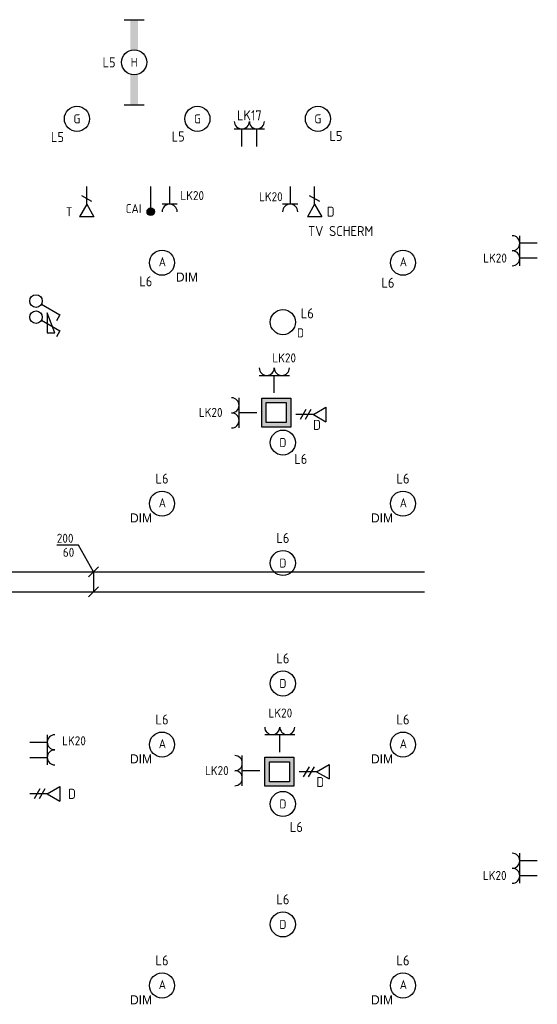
# Model space of a CAD drawing. Header units: millimetres. Extents: x -28157 to 193371, y -2151 to 171990.
# Tile 6 of 31: x 53552 to 58707, y 21176 to 30984. Entities that reach past the tile are written whole.
import ezdxf
from ezdxf.enums import TextEntityAlignment as Align

# ---------------------------------------------------------------- set-up
doc = ezdxf.new("R2010")
doc.units = ezdxf.units.MM
doc.header["$LTSCALE"] = 50
doc.layers.get('0').update_dxf_attribs({"linetype": 'CONTINUOUS'})
for name, color, linetype in [('EL6131--_KG_D', 6, 'CONTINUOUS'), ('EL6222--', 20, 'CONTINUOUS'), ('EL6311--', 20, 'CONTINUOUS'), ('EL6422--', 3, 'CONTINUOUS'), ('EL6431--', 3, 'CONTINUOUS'), ('EL6441--', 3, 'CONTINUOUS'), ('EM6131--_KG', 7, 'CONTINUOUS'), ('Sparingen Heegt', 6, 'CONTINUOUS')]:
    doc.layers.add(name, color=color, linetype=linetype)
doc.styles.add('BURO-012', font='BUROFONT.shx', dxfattribs={"height": 120})
doc.styles.add('buro-018', font='BUROFONT.shx', dxfattribs={"height": 180})
doc.styles.add('STABICAD-018', font='ISOCP.SHX', dxfattribs={"height": 90})

# ---------------------------------------------------------------- blocks, each defined once
blk = doc.blocks.new('111408')
at = {"color": 0, "linetype": 'Continuous'}
for p, q in [((3.15, 6), (-0.85, 4.5)), ((3.15, 4.5), (3.15, 6)), ((-0.85, 4.5), (3.15, 4.5))]:
    blk.add_line(p, q, dxfattribs=at)
blk = doc.blocks.new('*U28')
at = {"color": 0, "linetype": 'Continuous'}
for p, q in [((0.62, 3.33), (2.74, 7)), ((2.74, 7), (3.95, 6.3))]:
    blk.add_line(p, q, dxfattribs=at)
blk.add_circle((0, 2.25), 1.25, dxfattribs=at)
blk.add_blockref('111408', (0, 0), dxfattribs=at)
at = {"color": 0, "linetype": 'Continuous', "style": 'STABICAD-018'}
for tag, p in [('SWITCHCODE', (3.36, 9)), ('ARTICLECODE', (0, 0))]:
    blk.add_attdef(tag, text='', height=1.8, dxfattribs=at).set_placement(p, align=Align.MIDDLE)
blk = doc.blocks.new('1114A1')
at = {"color": 0, "linetype": 'Continuous'}
for p, q in [((0.62, 3.33), (2.74, 7)), ((2.74, 7), (3.95, 6.3))]:
    blk.add_line(p, q, dxfattribs=at)
blk.add_circle((0, 2.25), 1.25, dxfattribs=at)
at = {"color": 0, "linetype": 'Continuous', "style": 'STABICAD-018'}
for tag, p in [('SWITCHCODE', (3.36, 9)), ('ARTICLECODE', (0, 0))]:
    blk.add_attdef(tag, text='', height=1.8, dxfattribs=at).set_placement(p, align=Align.MIDDLE)
blk = doc.blocks.new('111304')
at = {"color": 0, "linetype": 'Continuous'}
for p, q in [((-1.5, 4.5), (1.5, 4.5)), ((0, 1), (0, 4.5))]:
    blk.add_line(p, q, dxfattribs=at)
blk.add_arc((0, 6), 1.5, 180, 0, dxfattribs=at)
at = {"color": 0, "linetype": 'Continuous', "style": 'buro-018'}
for tag, p in [('PANEL', (0, 11.5)), ('CIRCUIT', (0, 8.5)), ('SUBCIRCUIT', (4.5, 8.5))]:
    blk.add_attdef(tag, text='', height=1.8, dxfattribs=at).set_placement(p, align=Align.MIDDLE)
at = {"color": 0, "linetype": 'Continuous', "style": 'buro-018', "flags": 1}
for tag, p in [('POWERCODE', (13, 8.5)), ('ARTICLECODE', (0, 0))]:
    blk.add_attdef(tag, text='', height=1.8, dxfattribs=at).set_placement(p, align=Align.MIDDLE)
blk = doc.blocks.new('E00152')
at = {"color": 0, "linetype": 'Continuous'}
for p, q in [((-1.44, 7), (1.44, 7)), ((0, 4.5), (-1.44, 7)), ((0, 4.5), (1.44, 7)), ((-1, 4), (1, 2.85)), ((0, 4.5), (0, 1))]:
    blk.add_line(p, q, dxfattribs=at)
at = {"color": 7, "style": 'buro-018'}
for tag, p in [('COMMENT1', (0, 12)), ('DATACOM1', (0, 9))]:
    blk.add_attdef(tag, text='', height=1.8, dxfattribs=at).set_placement(p, align=Align.MIDDLE)
at = {"color": 0, "style": 'buro-018'}
blk.add_attdef('TEXT1', text='', height=1.8, dxfattribs=at).set_placement((2.5, 6), align=Align.MIDDLE)
at = {"color": 0, "linetype": 'Continuous', "style": 'buro-018', "flags": 1}
blk.add_attdef('ARTICLECODE', text='', height=1.8, dxfattribs=at).set_placement((0, 0), align=Align.MIDDLE)
blk = doc.blocks.new('E00126')
at = {"color": 0, "linetype": 'Continuous'}
for p, q in [((-3, 4.5), (3, 4.5)), ((-1.5, 1), (-1.5, 4.5)), ((1.5, 1), (1.5, 4.5))]:
    blk.add_line(p, q, dxfattribs=at)
for centre in [(-1.5, 6), (1.5, 6)]:
    blk.add_arc(centre, 1.5, 180, 0, dxfattribs=at)
at = {"color": 0, "linetype": 'Continuous', "style": 'buro-018'}
for tag, p in [('PANEL', (0, 11.5)), ('CIRCUIT', (0, 8.5)), ('SUBCIRCUIT', (4.5, 8.5))]:
    blk.add_attdef(tag, text='', height=1.8, dxfattribs=at).set_placement(p, align=Align.MIDDLE)
at = {"color": 0, "linetype": 'Continuous', "style": 'buro-018', "flags": 1}
for tag, p in [('POWERCODE', (13, 8.5)), ('ARTICLECODE', (0, 0))]:
    blk.add_attdef(tag, text='', height=1.8, dxfattribs=at).set_placement(p, align=Align.MIDDLE)
blk = doc.blocks.new('E00414')
at = {"color": 0, "linetype": 'Continuous'}
for p, q in [((-2.9, -2.9), (-2.9, 2.9)), ((-2.9, 2.9), (2.9, 2.9)), ((-2, 2), (2, 2)), ((-2, -2), (-2, 2)), ((2, 2), (2, -2)), ((2.9, 2.9), (2.9, -2.9)), ((2.9, -2.9), (-2.9, -2.9)), ((2, -2), (-2, -2))]:
    blk.add_line(p, q, dxfattribs=at)
for points in [[(-2.9, 2.9), (2.9, 2.9), (-2, 2), (2, 2)], [(-2, -2), (-2.9, -2.9), (-2, 2), (-2.9, 2.9)], [(2, 2), (2.9, 2.9), (2, -2), (2.9, -2.9)], [(2, -2), (2.9, -2.9), (-2, -2), (-2.9, -2.9)]]:
    blk.add_solid(points, dxfattribs=at)
at = {"color": 0, "linetype": 'Continuous', "style": 'STABICAD-018'}
for tag, p in [('PANEL', (0, 8)), ('CIRCUIT', (0, 5)), ('SUBCIRCUIT', (4.5, 5)), ('ARTICLECODE', (0, 0))]:
    blk.add_attdef(tag, text='', height=1.8, dxfattribs=at).set_placement(p, align=Align.MIDDLE)
at = {"color": 0, "linetype": 'Continuous', "style": 'STABICAD-018', "flags": 1}
blk.add_attdef('POWERCODE', text='', height=1.8, dxfattribs=at).set_placement((13, 5), align=Align.MIDDLE)
blk = doc.blocks.new('E00125')
at = {"color": 0, "linetype": 'Continuous'}
for p, q in [((-3, 4.5), (3, 4.5)), ((0, 1), (0, 4.5))]:
    blk.add_line(p, q, dxfattribs=at)
for centre in [(-1.5, 6), (1.5, 6)]:
    blk.add_arc(centre, 1.5, 180, 0, dxfattribs=at)
at = {"color": 0, "linetype": 'Continuous', "style": 'STABICAD-018'}
for tag, p in [('PANEL', (0, 11.5)), ('CIRCUIT', (0, 8.5)), ('SUBCIRCUIT', (4.5, 8.5)), ('ARTICLECODE', (0, 0))]:
    blk.add_attdef(tag, text='', height=1.8, dxfattribs=at).set_placement(p, align=Align.MIDDLE)
at = {"color": 0, "linetype": 'Continuous', "style": 'STABICAD-018', "flags": 1}
blk.add_attdef('POWERCODE', text='', height=1.8, dxfattribs=at).set_placement((13, 8.5), align=Align.MIDDLE)
blk = doc.blocks.new('E00153')
at = {"color": 0, "linetype": 'Continuous'}
for p, q in [((-1.44, 7), (1.44, 7)), ((0, 4.5), (-1.44, 7)), ((0, 4.5), (1.44, 7)), ((-1, 4), (1, 2.85)), ((0, 4.5), (0, 1)), ((-1, 3), (1, 1.85))]:
    blk.add_line(p, q, dxfattribs=at)
at = {"color": 7, "style": 'buro-018'}
for tag, p in [('COMMENT1', (-6, 12)), ('COMMENT2', (6, 12)), ('DATACOM1', (-6, 9)), ('DATACOM2', (6, 9))]:
    blk.add_attdef(tag, text='', height=1.8, dxfattribs=at).set_placement(p, align=Align.MIDDLE)
at = {"color": 0, "style": 'buro-018'}
blk.add_attdef('TEXT1', text='', height=1.8, dxfattribs=at).set_placement((2.5, 6), align=Align.MIDDLE)
at = {"color": 0, "linetype": 'Continuous', "style": 'buro-018', "flags": 1}
blk.add_attdef('ARTICLECODE', text='', height=1.8, dxfattribs=at).set_placement((0, 0), align=Align.MIDDLE)
blk = doc.blocks.new('*U339')
at = {"color": 0, "linetype": 'Continuous'}
for p, q in [((0, 100, -2730), (5836, 100, -2730)), ((0, -100, -2730), (5836, -100, -2730))]:
    blk.add_line(p, q, dxfattribs=at)
at = {"layer": 'Sparingen Heegt', "color": 2, "style": 'BURO-012'}
for tag in ['SECTIONCODE', 'ELEMENTCODE', 'POSITIONCODE']:
    blk.add_attdef(tag, (51748.7, 25384.8, 2730), '', height=2, dxfattribs=at)
at = {"layer": 'Sparingen Heegt', "style": 'BURO-012'}
blk.add_attdef('CODE', (51748.7, 25384.8, 2730), '', height=1.8, dxfattribs=at)
blk = doc.blocks.new('110802A')
at = {"color": 0, "linetype": 'Continuous'}
blk.add_line((0, 5.25), (0, 1), dxfattribs=at)
at = {"color": 0, "linetype": 'Continuous', "const_width": 0.75}
blk.add_lwpolyline([(-0.375, 6, 1), (0.375, 6, 1)], format="xyb", close=True, dxfattribs=at)
at = {"color": 0, "linetype": 'Continuous'}
blk.add_circle((0, 6), 0.75, dxfattribs=at)
at = {"color": 0, "linetype": 'Continuous', "style": 'STABICAD-018'}
for tag, p in [('TEXT2', (0, 9)), ('TEXT1', (3.5, 6)), ('ARTICLECODE', (0, 0))]:
    blk.add_attdef(tag, text='', height=1.8, dxfattribs=at).set_placement(p, align=Align.MIDDLE)
blk = doc.blocks.new('E00154')
at = {"color": 0, "linetype": 'Continuous'}
for p, q in [((-1.44, 7), (1.44, 7)), ((0, 4.5), (-1.44, 7)), ((0, 4.5), (1.44, 7)), ((-1, 4), (1, 2.85)), ((0, 4.5), (0, 1))]:
    blk.add_line(p, q, dxfattribs=at)
at = {"color": 0, "linetype": 'Continuous', "style": 'STABICAD-018'}
for tag, p in [('COMMENT1', (0, 12)), ('TELECOM1', (0, 9)), ('TEXT1', (2.5, 6)), ('ARTICLECODE', (0, 0))]:
    blk.add_attdef(tag, text='', height=1.8, dxfattribs=at).set_placement(p, align=Align.MIDDLE)
blk = doc.blocks.new('*U130')
at = {"color": 0, "linetype": 'Continuous'}
for p, q in [((-8.49, 2), (-8.49, -2)), ((8.49, 2), (8.49, -2))]:
    blk.add_line(p, q, dxfattribs=at)
blk.add_circle((0, 0), 2.5, dxfattribs=at)
for points in [[(-2.5, 0.75), (-8.49, 0.75), (-2.5, -0.75), (-8.49, -0.75)], [(2.5, 0.75), (8.49, 0.75), (2.5, -0.75), (8.49, -0.75)]]:
    blk.add_solid(points, dxfattribs=at)
at = {"color": 0, "linetype": 'Continuous', "style": 'STABICAD-018'}
for tag, p in [('PANEL', (0, 8)), ('CIRCUIT', (0, 5)), ('SUBCIRCUIT', (4.5, 5)), ('LIGHTFIXTURECODE', (0, 0)), ('SWITCHCODE', (4.5, -3))]:
    blk.add_attdef(tag, text='', height=1.8, dxfattribs=at).set_placement(p, align=Align.MIDDLE)
blk = doc.blocks.new('1115B3')
at = {"color": 0, "linetype": 'Continuous'}
blk.add_circle((0, 3.5), 2.5, dxfattribs=at)
at = {"color": 0, "linetype": 'Continuous', "style": 'STABICAD-018'}
for tag, p in [('PANEL', (0, 11.5)), ('CIRCUIT', (0, 8.5)), ('SUBCIRCUIT', (4.5, 8.5)), ('LIGHTFIXTURECODE', (0, 3.5)), ('SWITCHCODE', (4.5, 2.5))]:
    blk.add_attdef(tag, text='', height=1.8, dxfattribs=at).set_placement(p, align=Align.MIDDLE)
blk = doc.blocks.new('*U302')
at = {"color": 0, "linetype": 'Continuous'}
for p, q in [((-151.1, 263.6, -2730), (-365.4, 263.6, -2730)), ((0, 0, -2730), (-151.1, 263.6, -2730)), ((-50, -50, -2730), (50, 50, -2730)), ((0, 0, -2730), (0, -200, -2730)), ((-50, -250, -2730), (50, -150, -2730))]:
    blk.add_line(p, q, dxfattribs=at)
at = {"color": 0, "linetype": 'Continuous', "style": 'STABICAD-018'}
for s, p in [('200', (-365.4, 288.6, -2730)), ('60', (-305.5, 148.6, -2730))]:
    blk.add_text(s, height=90, dxfattribs=at).set_placement(p)
at = {"layer": 'Sparingen Heegt', "style": 'BURO-012'}
blk.add_attdef('CODE', (54286.6, 25484.8, 2730), '', height=1.8, dxfattribs=at)

msp = doc.modelspace()

# ---------------------------------------------------------------- block references
at = {"layer": 'EL6131--_KG_D', "linetype": 'Continuous'}
msp.add_blockref('*U339', (51748.74007, 25384.84482, 2850), dxfattribs=at)
at = {"layer": 'EL6222--', "linetype": 'Continuous'}
ref = msp.add_blockref('E00126', (55838.63259, 29671.57825), dxfattribs=dict(at, xscale=50, yscale=50, zscale=50))
ref.add_attrib('CIRCUIT', 'LK17', dxfattribs={"layer": '0', "color": 7, "linetype": 'Continuous', "height": 100, "style": 'STABICAD-018'}).set_placement((55838.63259, 30032.33825), align=Align.MIDDLE)
ref = msp.add_blockref('111304', (55044.97925, 29371.57825), dxfattribs=dict(at, xscale=50, yscale=50, zscale=50, rotation=180))
ref.add_attrib('CIRCUIT', 'LK20', dxfattribs={"layer": '0', "color": 7, "linetype": 'Continuous', "height": 90, "style": 'STABICAD-018'}).set_placement((55269.6669, 29232.18569), align=Align.MIDDLE)
ref = msp.add_blockref('111304', (56244.96317, 29371.57825), dxfattribs=dict(at, xscale=50, yscale=50, zscale=50, rotation=180))
ref.add_attrib('CIRCUIT', 'LK20', dxfattribs={"layer": '0', "color": 7, "linetype": 'Continuous', "height": 90, "style": 'STABICAD-018'}).set_placement((56053.02866, 29221.14906), align=Align.MIDDLE)
ref = msp.add_blockref('E00126', (58756.54203, 28682.58664), dxfattribs=dict(at, xscale=50, yscale=50, zscale=50, rotation=90.00000000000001))
ref.add_attrib('CIRCUIT', 'LK20', dxfattribs={"layer": '0', "color": 7, "linetype": 'Continuous', "height": 90, "style": 'STABICAD-018'}).set_placement((58285.51456, 28609.81778), align=Align.MIDDLE)
ref = msp.add_blockref('E00125', (56087.00968, 27215.52788), dxfattribs=dict(at, xscale=50, yscale=50, zscale=50))
ref.add_attrib('CIRCUIT', 'LK20', dxfattribs={"layer": '0', "color": 7, "linetype": 'Continuous', "height": 90, "style": 'STABICAD-018'}).set_placement((56185.73884, 27615.23727), align=Align.MIDDLE)
ref = msp.add_blockref('E00125', (55961.67148, 27067.23029), dxfattribs=dict(at, xscale=50, yscale=50, zscale=50, rotation=90.00000000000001))
ref.add_attrib('CIRCUIT', 'LK20', dxfattribs={"layer": '0', "color": 7, "linetype": 'Continuous', "height": 90, "style": 'STABICAD-018'}).set_placement((55454.00549, 27072.1515), align=Align.MIDDLE)
at = {"layer": 'EL6222--', "linetype": 'Continuous', "xscale": 50, "yscale": 50, "zscale": 50}
for p in [(56106.67148, 27070.52788), (56138.40611, 23492.41957)]:
    msp.add_blockref('E00414', p, dxfattribs=at)
at = {"layer": 'EL6222--', "linetype": 'Continuous'}
ref = msp.add_blockref('E00125', (56141.41996, 23637.41957), dxfattribs=dict(at, xscale=50, yscale=50, zscale=50))
ref.add_attrib('CIRCUIT', 'LK20', dxfattribs={"layer": '0', "color": 7, "linetype": 'Continuous', "height": 90, "style": 'STABICAD-018'}).set_placement((56147.98516, 24077.69575), align=Align.MIDDLE)
ref = msp.add_blockref('E00126', (53601.54203, 23710.69973), dxfattribs=dict(at, xscale=50, yscale=50, zscale=50, rotation=270))
ref.add_attrib('CIRCUIT', 'LK20', dxfattribs={"layer": '0', "color": 7, "linetype": 'Continuous', "height": 90, "style": 'STABICAD-018'}).set_placement((54092.4197, 23800.98159), align=Align.MIDDLE)
ref = msp.add_blockref('E00125', (55993.40611, 23503.17288), dxfattribs=dict(at, xscale=50, yscale=50, zscale=50, rotation=90.00000000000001))
ref.add_attrib('CIRCUIT', 'LK20', dxfattribs={"layer": '0', "color": 7, "linetype": 'Continuous', "height": 90, "style": 'STABICAD-018'}).set_placement((55515.20512, 23504.06288), align=Align.MIDDLE)
ref = msp.add_blockref('E00126', (58756.54203, 22530.97212), dxfattribs=dict(at, xscale=50, yscale=50, zscale=50, rotation=90.00000000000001))
ref.add_attrib('CIRCUIT', 'LK20', dxfattribs={"layer": '0', "color": 7, "linetype": 'Continuous', "height": 90, "style": 'STABICAD-018'}).set_placement((58282.93365, 22459.18388), align=Align.MIDDLE)
at = {"layer": 'EL6311--', "linetype": 'Continuous'}
ref = msp.add_blockref('*U130', (54691.75185, 30559.85988, 5460), dxfattribs=dict(at, xscale=50, yscale=50, zscale=50, rotation=90.00000000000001))
ref.add_attrib('CIRCUIT', 'L5', dxfattribs={"layer": '0', "color": 7, "linetype": 'Continuous', "height": 100, "style": 'STABICAD-018'}).set_placement((54441.75185, 30559.85988, 5460), align=Align.MIDDLE)
ref.add_attrib('LIGHTFIXTURECODE', 'H', dxfattribs={"layer": '0', "color": 7, "linetype": 'Continuous', "height": 90, "style": 'STABICAD-018'}).set_placement((54691.75185, 30559.85988, 5460), align=Align.MIDDLE)
ref = msp.add_blockref('1115B3', (54121.54203, 29821.57825, 2730), dxfattribs=dict(at, xscale=50, yscale=50, zscale=50))
ref.add_attrib('CIRCUIT', 'L5', dxfattribs={"layer": '0', "color": 7, "linetype": 'Continuous', "height": 100, "style": 'STABICAD-018'}).set_placement((53927.3904, 29815.24815, 2730), align=Align.MIDDLE)
ref.add_attrib('LIGHTFIXTURECODE', 'G', dxfattribs={"layer": '0', "color": 7, "linetype": 'Continuous', "height": 90, "style": 'STABICAD-018'}).set_placement((54121.54203, 29996.57825, 2730), align=Align.MIDDLE)
ref = msp.add_blockref('1115B3', (55321.54203, 29821.57825, 2730), dxfattribs=dict(at, xscale=50, yscale=50, zscale=50))
ref.add_attrib('CIRCUIT', 'L5', dxfattribs={"layer": '0', "color": 7, "linetype": 'Continuous', "height": 100, "style": 'STABICAD-018'}).set_placement((55129.92354, 29820.89195, 2730), align=Align.MIDDLE)
ref.add_attrib('LIGHTFIXTURECODE', 'G', dxfattribs={"layer": '0', "color": 7, "linetype": 'Continuous', "height": 90, "style": 'STABICAD-018'}).set_placement((55321.54203, 29996.57825, 2730), align=Align.MIDDLE)
ref = msp.add_blockref('1115B3', (56521.54203, 29821.57825, 2730), dxfattribs=dict(at, xscale=50, yscale=50, zscale=50))
ref.add_attrib('CIRCUIT', 'L5', dxfattribs={"layer": '0', "color": 7, "linetype": 'Continuous', "height": 100, "style": 'STABICAD-018'}).set_placement((56700.99058, 29826.39045, 2730), align=Align.MIDDLE)
ref.add_attrib('LIGHTFIXTURECODE', 'G', dxfattribs={"layer": '0', "color": 7, "linetype": 'Continuous', "height": 90, "style": 'STABICAD-018'}).set_placement((56521.54203, 29996.57825, 2730), align=Align.MIDDLE)
ref = msp.add_blockref('1115B3', (54968.96919, 28388.16888, 2730), dxfattribs=dict(at, xscale=50, yscale=50, zscale=50))
ref.add_attrib('CIRCUIT', 'L6', dxfattribs={"layer": '0', "color": 7, "linetype": 'Continuous', "height": 100, "style": 'STABICAD-018'}).set_placement((54807.36251, 28377.62117, 2730), align=Align.MIDDLE)
ref.add_attrib('LIGHTFIXTURECODE', 'A', dxfattribs={"layer": '0', "color": 1, "linetype": 'Continuous', "height": 90, "style": 'STABICAD-018'}).set_placement((54972.6543, 28571.57825, 2730), align=Align.MIDDLE)
ref = msp.add_blockref('1115B3', (57368.96919, 28388.16888, 2730), dxfattribs=dict(at, xscale=50, yscale=50, zscale=50))
ref.add_attrib('CIRCUIT', 'L6', dxfattribs={"layer": '0', "color": 7, "linetype": 'Continuous', "height": 100, "style": 'STABICAD-018'}).set_placement((57219.23754, 28363.87853, 2730), align=Align.MIDDLE)
ref.add_attrib('LIGHTFIXTURECODE', 'A', dxfattribs={"layer": '0', "color": 1, "linetype": 'Continuous', "height": 90, "style": 'STABICAD-018'}).set_placement((57372.6543, 28571.57825, 2730), align=Align.MIDDLE)
at = {"layer": 'EL6311--', "linetype": 'Continuous', "xscale": 50, "yscale": 50, "zscale": 50, "rotation": 270}
for name, p in [('1114A1', (53601.54203, 28181.04951)), ('*U28', (53601.54203, 28021.1259))]:
    msp.add_blockref(name, p, dxfattribs=at)
at = {"layer": 'EL6311--', "linetype": 'Continuous'}
ref = msp.add_blockref('1115B3', (56172.6543, 27796.57825, 2730), dxfattribs=dict(at, xscale=50, yscale=50, zscale=50))
ref.add_attrib('CIRCUIT', 'L6', dxfattribs={"layer": '0', "color": 7, "linetype": 'Continuous', "height": 100, "style": 'STABICAD-018'}).set_placement((56416.18969, 28058.7327), align=Align.MIDDLE)
ref.add_attrib('LIGHTFIXTURECODE', 'D', dxfattribs={"layer": '0', "color": 1, "linetype": 'Continuous', "height": 90, "style": 'STABICAD-018'}).set_placement((56348.09067, 27864.69372), align=Align.MIDDLE)
ref = msp.add_blockref('1115B3', (56172.6543, 26596.57825, 2730), dxfattribs=dict(at, xscale=50, yscale=50, zscale=50))
ref.add_attrib('CIRCUIT', 'L6', dxfattribs={"layer": '0', "color": 7, "linetype": 'Continuous', "height": 100, "style": 'STABICAD-018'}).set_placement((56350.92696, 26609.00291, 2730), align=Align.MIDDLE)
ref.add_attrib('LIGHTFIXTURECODE', 'D', dxfattribs={"layer": '0', "color": 1, "linetype": 'Continuous', "height": 90, "style": 'STABICAD-018'}).set_placement((56172.6543, 26771.57825, 2730), align=Align.MIDDLE)
ref = msp.add_blockref('1115B3', (54968.96919, 25988.16888, 2730), dxfattribs=dict(at, xscale=50, yscale=50, zscale=50))
ref.add_attrib('CIRCUIT', 'L6', dxfattribs={"layer": '0', "color": 7, "linetype": 'Continuous', "height": 100, "style": 'STABICAD-018'}).set_placement((54968.96919, 26413.16888, 2730), align=Align.MIDDLE)
ref.add_attrib('LIGHTFIXTURECODE', 'A', dxfattribs={"layer": '0', "color": 1, "linetype": 'Continuous', "height": 90, "style": 'STABICAD-018'}).set_placement((54972.6543, 26171.57825, 2730), align=Align.MIDDLE)
ref = msp.add_blockref('1115B3', (57368.96919, 25988.16888, 2730), dxfattribs=dict(at, xscale=50, yscale=50, zscale=50))
ref.add_attrib('CIRCUIT', 'L6', dxfattribs={"layer": '0', "color": 7, "linetype": 'Continuous', "height": 100, "style": 'STABICAD-018'}).set_placement((57368.96919, 26413.16888, 2730), align=Align.MIDDLE)
ref.add_attrib('LIGHTFIXTURECODE', 'A', dxfattribs={"layer": '0', "color": 1, "linetype": 'Continuous', "height": 90, "style": 'STABICAD-018'}).set_placement((57372.6543, 26171.57825, 2730), align=Align.MIDDLE)
ref = msp.add_blockref('1115B3', (56172.6543, 25396.57825, 2730), dxfattribs=dict(at, xscale=50, yscale=50, zscale=50))
ref.add_attrib('CIRCUIT', 'L6', dxfattribs={"layer": '0', "color": 7, "linetype": 'Continuous', "height": 100, "style": 'STABICAD-018'}).set_placement((56172.6543, 25821.57825, 2730), align=Align.MIDDLE)
ref.add_attrib('LIGHTFIXTURECODE', 'D', dxfattribs={"layer": '0', "color": 1, "linetype": 'Continuous', "height": 90, "style": 'STABICAD-018'}).set_placement((56172.6543, 25571.57825, 2730), align=Align.MIDDLE)
ref = msp.add_blockref('1115B3', (56172.6543, 24196.57825, 2730), dxfattribs=dict(at, xscale=50, yscale=50, zscale=50))
ref.add_attrib('CIRCUIT', 'L6', dxfattribs={"layer": '0', "color": 7, "linetype": 'Continuous', "height": 100, "style": 'STABICAD-018'}).set_placement((56172.6543, 24621.57825, 2730), align=Align.MIDDLE)
ref.add_attrib('LIGHTFIXTURECODE', 'D', dxfattribs={"layer": '0', "color": 1, "linetype": 'Continuous', "height": 90, "style": 'STABICAD-018'}).set_placement((56172.6543, 24371.57825, 2730), align=Align.MIDDLE)
ref = msp.add_blockref('1115B3', (54968.96919, 23588.16888, 2730), dxfattribs=dict(at, xscale=50, yscale=50, zscale=50))
ref.add_attrib('CIRCUIT', 'L6', dxfattribs={"layer": '0', "color": 7, "linetype": 'Continuous', "height": 100, "style": 'STABICAD-018'}).set_placement((54968.96919, 24013.16888, 2730), align=Align.MIDDLE)
ref.add_attrib('LIGHTFIXTURECODE', 'A', dxfattribs={"layer": '0', "color": 1, "linetype": 'Continuous', "height": 90, "style": 'STABICAD-018'}).set_placement((54972.6543, 23771.57825, 2730), align=Align.MIDDLE)
ref = msp.add_blockref('1115B3', (57368.96919, 23588.16888, 2730), dxfattribs=dict(at, xscale=50, yscale=50, zscale=50))
ref.add_attrib('CIRCUIT', 'L6', dxfattribs={"layer": '0', "color": 7, "linetype": 'Continuous', "height": 100, "style": 'STABICAD-018'}).set_placement((57368.96919, 24013.16888, 2730), align=Align.MIDDLE)
ref.add_attrib('LIGHTFIXTURECODE', 'A', dxfattribs={"layer": '0', "color": 1, "linetype": 'Continuous', "height": 90, "style": 'STABICAD-018'}).set_placement((57372.6543, 23771.57825, 2730), align=Align.MIDDLE)
ref = msp.add_blockref('1115B3', (56172.6543, 22996.57825, 2730), dxfattribs=dict(at, xscale=50, yscale=50, zscale=50))
ref.add_attrib('CIRCUIT', 'L6', dxfattribs={"layer": '0', "color": 7, "linetype": 'Continuous', "height": 100, "style": 'STABICAD-018'}).set_placement((56306.84201, 22942.25184, 2730), align=Align.MIDDLE)
ref.add_attrib('LIGHTFIXTURECODE', 'D', dxfattribs={"layer": '0', "color": 1, "linetype": 'Continuous', "height": 90, "style": 'STABICAD-018'}).set_placement((56172.6543, 23171.57825, 2730), align=Align.MIDDLE)
ref = msp.add_blockref('1115B3', (56172.6543, 21796.57825, 2730), dxfattribs=dict(at, xscale=50, yscale=50, zscale=50))
ref.add_attrib('CIRCUIT', 'L6', dxfattribs={"layer": '0', "color": 7, "linetype": 'Continuous', "height": 100, "style": 'STABICAD-018'}).set_placement((56172.6543, 22221.57825, 2730), align=Align.MIDDLE)
ref.add_attrib('LIGHTFIXTURECODE', 'D', dxfattribs={"layer": '0', "color": 1, "linetype": 'Continuous', "height": 90, "style": 'STABICAD-018'}).set_placement((56172.6543, 21971.57825, 2730), align=Align.MIDDLE)
ref = msp.add_blockref('1115B3', (54968.96919, 21188.16888, 2730), dxfattribs=dict(at, xscale=50, yscale=50, zscale=50))
ref.add_attrib('CIRCUIT', 'L6', dxfattribs={"layer": '0', "color": 7, "linetype": 'Continuous', "height": 100, "style": 'STABICAD-018'}).set_placement((54968.96919, 21613.16888, 2730), align=Align.MIDDLE)
ref.add_attrib('LIGHTFIXTURECODE', 'A', dxfattribs={"layer": '0', "color": 1, "linetype": 'Continuous', "height": 90, "style": 'STABICAD-018'}).set_placement((54972.6543, 21371.57825, 2730), align=Align.MIDDLE)
ref = msp.add_blockref('1115B3', (57368.96919, 21188.16888, 2730), dxfattribs=dict(at, xscale=50, yscale=50, zscale=50))
ref.add_attrib('CIRCUIT', 'L6', dxfattribs={"layer": '0', "color": 7, "linetype": 'Continuous', "height": 100, "style": 'STABICAD-018'}).set_placement((57368.96919, 21613.16888, 2730), align=Align.MIDDLE)
ref.add_attrib('LIGHTFIXTURECODE', 'A', dxfattribs={"layer": '0', "color": 1, "linetype": 'Continuous', "height": 90, "style": 'STABICAD-018'}).set_placement((57372.6543, 21371.57825, 2730), align=Align.MIDDLE)
at = {"layer": 'EL6422--', "linetype": 'Continuous'}
ref = msp.add_blockref('E00154', (54219.34086, 29371.57825), dxfattribs=dict(at, xscale=50, yscale=50, zscale=50, rotation=180))
ref.add_attrib('TEXT1', 'T', dxfattribs={"layer": '0', "color": 7, "linetype": 'Continuous', "height": 90, "style": 'STABICAD-018'}).set_placement((54044.34086, 29071.57825), align=Align.MIDDLE)
at = {"layer": 'EL6431--', "linetype": 'Continuous'}
ref = msp.add_blockref('110802A', (54857.04588, 29371.57825), dxfattribs=dict(at, xscale=50, yscale=50, zscale=50, rotation=180))
ref.add_attrib('TEXT1', 'CAI', dxfattribs={"layer": '0', "color": 7, "linetype": 'Continuous', "height": 90, "style": 'STABICAD-018'}).set_placement((54685.20328, 29102.42326), align=Align.MIDDLE)
at = {"layer": 'EL6441--', "linetype": 'Continuous'}
ref = msp.add_blockref('E00152', (56489.14807, 29371.57825), dxfattribs=dict(at, xscale=50, yscale=50, zscale=50, rotation=180))
ref.add_attrib('COMMENT1', 'TV SCHERM', dxfattribs={"layer": '0', "color": 7, "linetype": 'Continuous', "height": 100, "style": 'STABICAD-018'}).set_placement((56748.20228, 28878.61999), align=Align.MIDDLE)
ref.add_attrib('TEXT1', 'D', dxfattribs={"layer": '0', "color": 7, "linetype": 'Continuous', "height": 100, "style": 'STABICAD-018'}).set_placement((56649.08556, 29071.57825), align=Align.MIDDLE)
ref = msp.add_blockref('E00153', (56251.67148, 27050.87456), dxfattribs=dict(at, xscale=50, yscale=50, zscale=50, rotation=270))
ref.add_attrib('TEXT1', 'D', dxfattribs={"layer": '0', "color": 7, "linetype": 'Continuous', "height": 100, "style": 'STABICAD-018'}).set_placement((56512.63148, 26948.17456), align=Align.MIDDLE)
ref = msp.add_blockref('E00153', (56283.40611, 23492.41957), dxfattribs=dict(at, xscale=50, yscale=50, zscale=50, rotation=270))
ref.add_attrib('TEXT1', 'D', dxfattribs={"layer": '0', "color": 7, "linetype": 'Continuous', "height": 100, "style": 'STABICAD-018'}).set_placement((56544.36611, 23389.71957), align=Align.MIDDLE)
ref = msp.add_blockref('E00153', (53601.54203, 23272.29812), dxfattribs=dict(at, xscale=50, yscale=50, zscale=50, rotation=270))
ref.add_attrib('TEXT1', 'D', dxfattribs={"layer": '0', "color": 7, "linetype": 'Continuous', "height": 100, "style": 'STABICAD-018'}).set_placement((54072.04704, 23272.2679), align=Align.MIDDLE)
at = {"layer": 'EM6131--_KG', "linetype": 'Continuous'}
msp.add_blockref('*U302', (54286.63331, 25484.84482, 2730), dxfattribs=at)

# ---------------------------------------------------------------- texts
at = {"layer": 'EL6222--', "color": 0, "char_height": 90, "attachment_point": 1, "style": 'BURO-012'}
for insert, width in [((55107.10305, 28465.685, 2730), 1831.2760237), ((54649.96978, 26065.685, 2730), 2288.4092907), ((57049.96978, 26065.685, 2730), 2288.4092907), ((54649.96978, 23665.685, 2730), 2288.4092907), ((57049.96978, 23665.685, 2730), 2288.4092907), ((54649.96978, 21265.685, 2730), 2288.4092907), ((57049.96978, 21265.685, 2730), 2288.4092907)]:
    msp.add_mtext('DIM', dxfattribs=dict(at, insert=insert, width=width))

doc.saveas('drawing.dxf')
